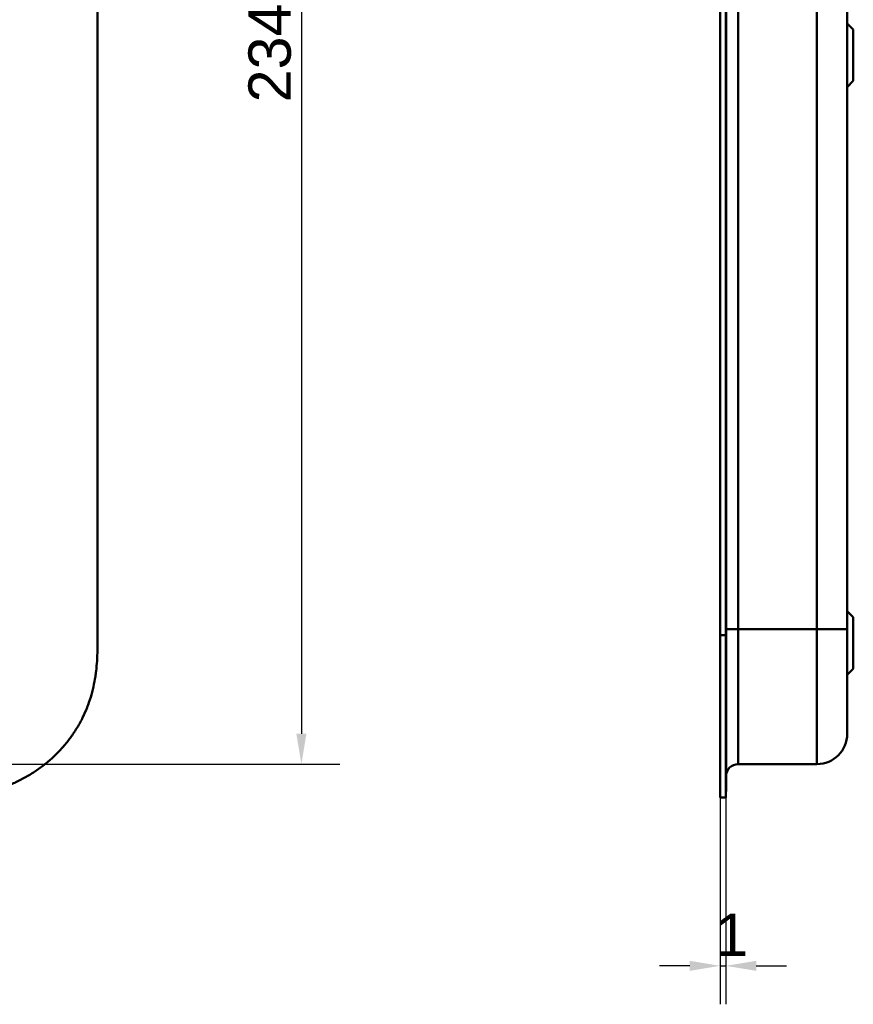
# Model space of a CAD drawing. Header units: millimetres. Extents: x 20 to 833, y 20 to 574.
# Tile 11 of 27: x 294 to 431, y 229 to 391. Entities that reach past the tile are written whole.
import ezdxf

# ---------------------------------------------------------------- set-up
doc = ezdxf.new("R2010")
doc.units = ezdxf.units.MM
doc.header["$LTSCALE"] = 2
for name, color, linetype, lineweight in [('Bemaßungen(DIN)', 7, 'Continuous', 25), ('Sichtbare Kanten(DIN)', 7, 'Continuous', 50), ('Sichtbare tangentiale Kanten(DIN)', 7, 'Continuous', 50)]:
    doc.layers.add(name, color=color, linetype=linetype, lineweight=lineweight)
doc.styles.add('STANDARD-DIN~0', font='arial.ttf')
doc.dimstyles.new('CAD-LAN', dxfattribs={"dimscale": 2, "dimtxt": 3.5, "dimasz": 2.5, "dimexe": 3.175, "dimexo": 0, "dimgap": 0.8, "dimtad": 1, "dimrnd": 1e-08, "dimtxsty": 'STANDARD-DIN~0', "dimcen": 0.09, "dimdle": 10, "dimclrd": 250, "dimclre": 250, "dimclrt": 250, "dimadec": 0, "dimazin": 2, "dimtfac": 1, "dimtmove": 0, "dimatfit": 3, "dimfxl": 1, "dimtolj": 1, "dimtzin": 0, "dimlwd": 25, "dimlwe": 25, "dimarcsym": 0})

# ---------------------------------------------------------------- blocks, each defined once
blk = doc.blocks.new('*D18')
at = {"layer": 'Bemaßungen(DIN)', "color": 250, "linetype": 'Continuous', "lineweight": 25, "true_color": 0x3f3f3f, "transparency": 16777216}
for p, q in [((266.57, 502.42), (346.59, 502.42)), ((340.24, 497.42), (340.24, 273.42)), ((266.57, 268.42), (346.59, 268.42))]:
    blk.add_line(p, q, dxfattribs=at)
at = {"layer": 'Bemaßungen(DIN)', "color": 250, "linetype": 'Continuous', "true_color": 0x3f3f3f, "transparency": 16777216}
for points in [[(339.41, 497.42), (341.07, 497.42), (340.24, 502.42)], [(339.41, 273.42), (341.07, 273.42), (340.24, 268.42)]]:
    blk.add_solid(points, dxfattribs=at)
at = {"layer": 'Defpoints', "color": 0, "linetype": 'Continuous', "transparency": 16777216}
for p in [(266.57, 502.42), (266.57, 268.42), (340.24, 268.42)]:
    blk.add_point(p, dxfattribs=at)
at = {"layer": 'Bemaßungen(DIN)', "color": 250, "linetype": 'Continuous', "lineweight": 25, "true_color": 0x3f3f3f, "transparency": 16777216, "insert": (331.49, 377.64), "char_height": 7, "attachment_point": 1, "rotation": 90, "style": 'STANDARD-DIN~0'}
blk.add_mtext('\\A1;234', dxfattribs=at)
blk = doc.blocks.new('*D20')
at = {"layer": 'Bemaßungen(DIN)', "color": 250, "linetype": 'Continuous', "lineweight": 25, "true_color": 0x3f3f3f, "transparency": 16777216}
for p, q in [((409.33, 262.92), (409.33, 228.77)), ((410.3, 262.92), (410.3, 228.77)), ((404.33, 235.12), (399.33, 235.12)), ((409.33, 235.12), (410.3, 235.12)), ((415.3, 235.12), (420.3, 235.12))]:
    blk.add_line(p, q, dxfattribs=at)
at = {"layer": 'Bemaßungen(DIN)', "color": 250, "linetype": 'Continuous', "true_color": 0x3f3f3f, "transparency": 16777216}
for points in [[(404.33, 235.95), (404.33, 234.29), (409.33, 235.12)], [(415.3, 235.95), (415.3, 234.29), (410.3, 235.12)]]:
    blk.add_solid(points, dxfattribs=at)
at = {"layer": 'Defpoints', "color": 0, "linetype": 'Continuous', "transparency": 16777216}
for p in [(409.33, 262.92), (410.3, 262.92), (410.3, 235.12)]:
    blk.add_point(p, dxfattribs=at)
at = {"layer": 'Bemaßungen(DIN)', "color": 250, "linetype": 'Continuous', "lineweight": 25, "true_color": 0x3f3f3f, "transparency": 16777216, "insert": (408.53, 243.75), "char_height": 7, "attachment_point": 1, "style": 'STANDARD-DIN~0'}
blk.add_mtext('\\A1;1', dxfattribs=at)

msp = doc.modelspace()

# ---------------------------------------------------------------- linework, layer by layer
at = {"layer": 'Sichtbare Kanten(DIN)'}
for p, q in [((306.6082, 289.7047), (306.6082, 481.1774)), ((409.3325, 289.7048), (409.3325, 481.136)), ((410.3025, 481.136), (410.3025, 289.7048)), ((410.3325, 481.1361), (410.3325, 289.7047)), ((430.3325, 290.7047), (430.3325, 480.1361)), ((431.3325, 389.6704), (430.3325, 390.6704)), ((431.3325, 389.6704), (431.3325, 381.1704)), ((431.3325, 381.1704), (430.3325, 380.1704)), ((431.3325, 292.6704), (430.3325, 293.6704)), ((431.3325, 292.6704), (431.3325, 284.1704)), ((409.3325, 262.9203), (409.3325, 289.7048)), ((410.3025, 289.7048), (410.3025, 262.9203)), ((410.3325, 289.7047), (410.3325, 263.9203)), ((431.3325, 284.1704), (430.3325, 283.1704)), ((412.3325, 268.4204), (425.3325, 268.4204)), ((410.3025, 263.9203), (410.3325, 263.9203)), ((409.3325, 262.9203), (410.3025, 262.9203))]:
    msp.add_line(p, q, dxfattribs=at)
for points, knots in [([(279.5695, 262.9204), (280.155, 262.9228), (281.3335, 262.936), (282.8228, 262.9997), (284.3207, 263.1146), (285.5238, 263.2529), (287.0279, 263.4948), (288.2284, 263.7469), (289.7181, 264.1417), (290.8977, 264.523), (292.3483, 265.0837), (293.4862, 265.5997), (294.8712, 266.3282), (295.9457, 266.9768), (297.238, 267.8661), (298.2278, 268.6386), (299.4017, 269.6749), (300.2869, 270.558), (301.3191, 271.7223), (302.0829, 272.6992), (302.9546, 273.9689), (303.5838, 275.0204), (304.2821, 276.3706), (304.7696, 277.4762), (305.29, 278.881), (305.6359, 280.0197), (305.9843, 281.4534), (306.1985, 282.6055), (306.3941, 284.0448), (306.4976, 285.1931), (306.5746, 286.6192), (306.6078, 288.0339), (306.6083, 289.1504), (306.6082, 289.7047)], [-0.999989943, -0.999989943, -0.999989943, -0.999989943, -0.959292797, -0.91859565, -0.898247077, -0.85754993, -0.837201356, -0.79650421, -0.776155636, -0.73545849, -0.715109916, -0.67441277, -0.654064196, -0.613367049, -0.593018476, -0.552321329, -0.531972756, -0.491275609, -0.470927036, -0.430229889, -0.409881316, -0.369184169, -0.348835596, -0.308138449, -0.287789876, -0.247092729, -0.226744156, -0.186047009, -0.165698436, -0.125001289, -0.104652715, -0.063955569, -0.023258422, -0.023258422, -0.023258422, -0.023258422]), ([(430.3325, 273.4204), (430.3325, 273.4204), (430.3325, 273.4204), (430.3325, 273.4204), (430.3325, 273.4204), (430.3325, 273.4207), (430.3325, 273.4297), (430.3325, 273.4345), (430.3325, 273.4416), (430.3325, 273.4524), (430.3325, 273.4629), (430.3325, 273.4763), (430.3325, 273.4948), (430.3325, 273.4952), (430.3325, 273.4957), (430.3325, 273.4961), (430.3325, 273.5338), (430.3325, 273.5879), (430.3325, 273.6663), (430.3325, 273.6675), (430.3325, 273.6686), (430.3325, 273.6698), (430.3325, 273.7495), (430.3325, 273.8533), (430.3325, 273.9874), (430.3325, 273.9886), (430.3325, 273.9898), (430.3325, 273.991), (430.3325, 274.127), (430.3325, 274.2947), (430.3325, 274.4946), (430.3325, 274.4958), (430.3325, 274.4969), (430.3325, 274.4981), (430.3325, 274.7001), (430.3325, 274.9385), (430.3325, 275.2106), (430.3325, 275.482), (430.3325, 275.7904), (430.3325, 276.1318), (430.3325, 276.4723), (430.3325, 276.849), (430.3325, 277.2557), (430.3325, 277.6608), (430.3325, 278.1006), (430.3325, 278.5656), (430.3325, 279.0297), (430.3325, 279.5248), (430.3325, 280.0404), (430.3325, 280.5532), (430.3325, 281.0927), (430.3325, 281.6451), (430.3325, 282.1974), (430.3325, 282.7708), (430.3325, 283.3509), (430.3325, 283.3552), (430.3325, 283.3594), (430.3325, 283.3637), (430.3325, 283.943), (430.3325, 284.535), (430.3325, 285.1295), (430.3325, 285.1381), (430.3325, 285.1467), (430.3325, 285.1553), (430.3325, 285.753), (430.3325, 286.3554), (430.3325, 286.9815), (430.3325, 286.9889), (430.3325, 286.9963), (430.3325, 287.0037), (430.3325, 287.3152), (430.3325, 287.6169), (430.3325, 287.9258), (430.3325, 288.2436), (430.3325, 288.5595), (430.3325, 288.8748), (430.3325, 289.4865), (430.3325, 290.0965), (430.3325, 290.7047)], [0, 0, 0, 0, 0.00753249, 0.00753249, 0.00753249, 0.18362067, 0.18362067, 0.18362067, 0.27627876, 0.27627876, 0.27627876, 0.36651363, 0.36651363, 0.36651363, 0.36862725, 0.36862725, 0.36862725, 0.55006328, 0.55006328, 0.55006328, 0.55279107, 0.55279107, 0.55279107, 0.73546439, 0.73546439, 0.73546439, 0.73708859, 0.73708859, 0.73708859, 0.92172424, 0.92172424, 0.92172424, 0.92280363, 0.92280363, 0.92280363, 1.10897725, 1.10897725, 1.10897725, 1.29469292, 1.29469292, 1.29469292, 1.47991699, 1.47991699, 1.47991699, 1.6643958, 1.6643958, 1.6643958, 1.84853346, 1.84853346, 1.84853346, 2.0316816, 2.0316816, 2.0316816, 2.21476132, 2.21476132, 2.21476132, 2.21610645, 2.21610645, 2.21610645, 2.39887009, 2.39887009, 2.39887009, 2.40151066, 2.40151066, 2.40151066, 2.58520671, 2.58520671, 2.58520671, 2.58737396, 2.58737396, 2.58737396, 2.67888501, 2.67888501, 2.67888501, 2.77299805, 2.77299805, 2.77299805, 2.95556161, 2.95556161, 2.95556161, 2.95556161])]:
    msp.add_open_spline(points, degree=3, knots=knots, dxfattribs=at)
for points in [[(430.3325, 273.4204), (430.3325, 270.659), (428.0939, 268.4204), (425.3325, 268.4204)], [(410.3325, 266.4211), (410.3329, 267.5253), (411.2281, 268.4204), (412.3325, 268.4204)]]:
    msp.add_open_spline(points, degree=3, dxfattribs=at)
at = {"layer": 'Sichtbare tangentiale Kanten(DIN)'}
for p, q in [((412.3325, 480.136), (412.3325, 290.7048)), ((425.3325, 290.7048), (425.3325, 480.136)), ((409.3325, 289.7048), (410.3025, 289.7048)), ((410.3025, 289.7047), (410.3325, 289.7047)), ((412.3325, 290.7048), (412.3325, 268.4204)), ((412.3325, 290.7048), (425.3325, 290.7048)), ((425.3325, 268.4204), (425.3325, 290.7047))]:
    msp.add_line(p, q, dxfattribs=at)
for points in [[(410.3325, 290.7048), (410.3325, 290.7048), (411.2279, 290.7048), (412.3325, 290.7048)], [(425.3325, 290.7047), (428.0939, 290.7047), (430.3325, 290.7047), (430.3325, 290.7047)]]:
    msp.add_open_spline(points, degree=3, dxfattribs=at)

# ---------------------------------------------------------------- dimensions: what is measured, and where the dimension line sits
at = {"layer": 'Bemaßungen(DIN)', "color": 250, "linetype": 'Continuous', "lineweight": 25, "true_color": 0x3f3f3f}
for base, p1, p2, angle, override, picture, middle in [((340.2402, 268.4204), (266.5698, 502.4204), (266.5697, 268.4204), 90, {"dimgap": 0.8, "dimdec": 2, "dimtol": 0, "dimlim": 0, "dimtp": 0, "dimtm": 0, "dimtdec": 2, "dimtofl": 0, "dimatfit": 1}, '*D18', (340.2402, 385.4204)), ((410.3025, 235.1211), (409.3325, 262.9204), (410.3025, 262.9204), 180, {"dimgap": 0.8, "dimdec": 0, "dimtol": 0, "dimlim": 0, "dimtp": 0, "dimtm": 0, "dimtdec": 2, "dimtofl": 1, "dimatfit": 1}, '*D20', (409.8175, 235.1211))]:
    dim = msp.add_linear_dim(base=base, p1=p1, p2=p2, angle=angle, dimstyle='CAD-LAN', override=override, dxfattribs=at)
    dim.commit()
    dim.dimension.update_dxf_attribs({"geometry": picture, "text_midpoint": middle, "dimtype": 160})

doc.saveas('drawing.dxf')
